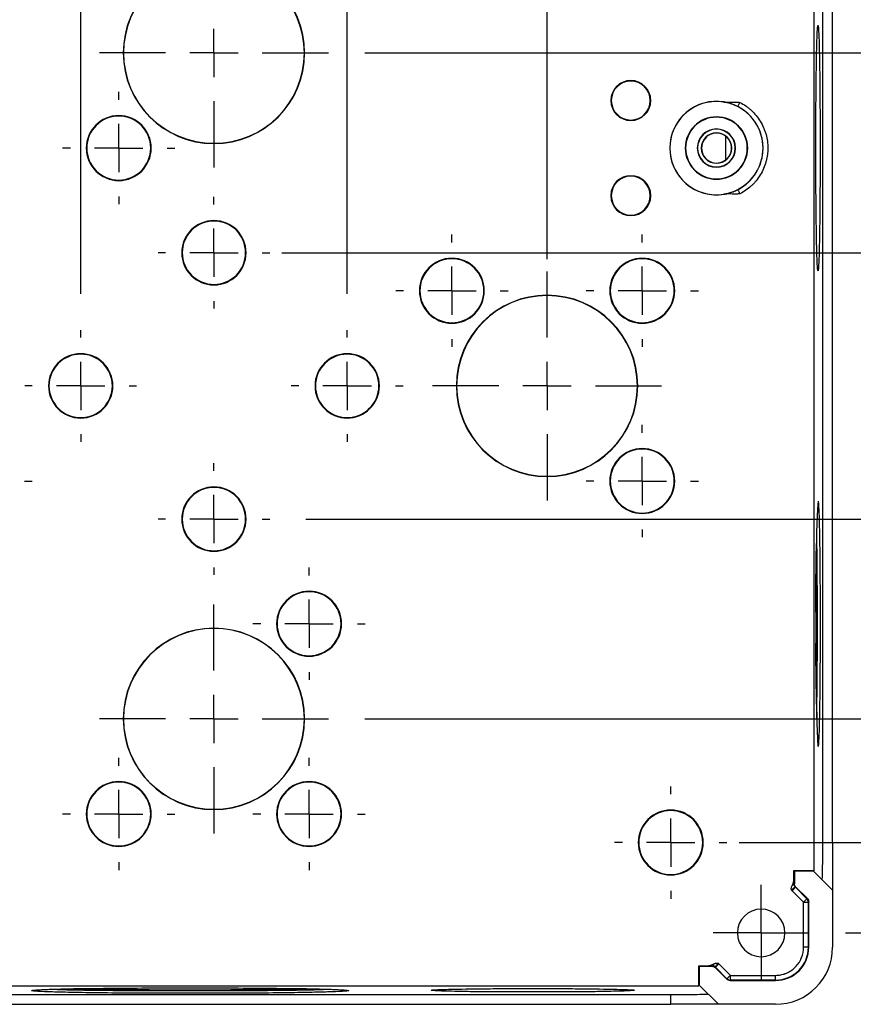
# Model space of a CAD drawing. Header units: millimetres. Extents: x 0 to 838, y 0 to 648.
# Tile 6 of 11: x 543 to 631, y 273 to 376. Entities that reach past the tile are written whole.
import ezdxf

# ---------------------------------------------------------------- set-up
doc = ezdxf.new("R2010")
doc.units = ezdxf.units.MM
doc.header["$LTSCALE"] = 3
doc.linetypes.add('CENTERX2', pattern=[20.32, 12.7, -2.54, 2.54, -2.54])
doc.layers.add('CENTER', color=40, linetype='CENTERX2')
doc.layers.add('DIMENSIONS', color=140, linetype='Continuous', lineweight=25)
doc.styles.add('SLDTEXTSTYLE0', font='TXT', dxfattribs={"width": 0.7})
doc.dimstyles.new('SLDDIMSTYLE0', dxfattribs={"dimtxt": 6.474023, "dimasz": 9.906, "dimexe": 0, "dimexo": 0.0625, "dimgap": 1.618506, "dimtad": 0, "dimtih": 1, "dimtoh": 1, "dimdec": 1, "dimrnd": 1e-09, "dimzin": 4, "dimdsep": 46, "dimtxsty": 'SLDTEXTSTYLE0', "dimsah": 1, "dimcen": 0.09, "dimadec": 0, "dimazin": 1, "dimtfac": 1, "dimtdec": 1, "dimtofl": 0, "dimtmove": 0, "dimatfit": 3, "dimfxl": 0, "dimfrac": 2, "dimtolj": 1, "dimtzin": 12, "dimarcsym": 0})
doc.dimstyles.new('SLDDIMSTYLE1', dxfattribs={"dimtxt": 6.474023, "dimasz": 9.906, "dimexe": 0, "dimexo": 0.0625, "dimgap": 1.618506, "dimtad": 0, "dimtih": 1, "dimtoh": 1, "dimdec": 1, "dimrnd": 1e-09, "dimzin": 12, "dimdsep": 46, "dimtxsty": 'SLDTEXTSTYLE0', "dimsah": 1, "dimcen": 0.09, "dimadec": 0, "dimazin": 3, "dimtfac": 1, "dimtdec": 1, "dimtofl": 0, "dimtmove": 0, "dimatfit": 3, "dimfxl": 0, "dimfrac": 2, "dimtolj": 1, "dimtzin": 12, "dimarcsym": 0})
doc.dimstyles.new('SLDDIMSTYLE3', dxfattribs={"dimtxt": 6.474023, "dimasz": 9.906, "dimexe": 0, "dimexo": 0.0625, "dimgap": 1.618506, "dimtad": 0, "dimtih": 1, "dimtoh": 1, "dimdec": 1, "dimrnd": 1e-09, "dimzin": 4, "dimdsep": 46, "dimtxsty": 'SLDTEXTSTYLE0', "dimsah": 1, "dimcen": 0.09, "dimadec": 0, "dimazin": 1, "dimtfac": 1, "dimtdec": 1, "dimtmove": 0, "dimatfit": 0, "dimfxl": 0, "dimfrac": 2, "dimtolj": 1, "dimtzin": 12, "dimarcsym": 0})

# ---------------------------------------------------------------- blocks, each defined once
blk = doc.blocks.new('_D_17')
at = {"layer": 'DIMENSIONS'}
for p, q in [((549.64, 347.21), (549.64, 427.45)), ((577.64, 347.21), (577.64, 427.45)), ((549.64, 417.93), (530.59, 417.93)), ((554.19, 417.93), (552.01, 417.93)), ((552.01, 417.93), (552.01, 407.64)), ((573.42, 417.93), (575.6, 417.93)), ((575.6, 417.93), (575.6, 407.64)), ((577.64, 417.93), (596.69, 417.93)), ((552.01, 407.64), (554.19, 407.64)), ((575.6, 407.64), (573.42, 407.64))]:
    blk.add_line(p, q, dxfattribs=at)
for points in [[(549.64, 417.93), (539.73, 419.45), (539.73, 416.4)], [(577.64, 417.93), (587.54, 416.4), (587.54, 419.45)]]:
    blk.add_solid(points, dxfattribs=at)
at = {"layer": 'DIMENSIONS', "char_height": 6.35, "attachment_point": 1, "style": 'SLDTEXTSTYLE0'}
for s, insert in [('28.0', (554.19, 427.56)), ('1.10', (554.19, 415.82))]:
    blk.add_mtext(s, dxfattribs=dict(at, insert=insert))
blk = doc.blocks.new('_D_18')
at = {"layer": 'DIMENSIONS'}
for p, q in [((528.64, 353.39), (528.64, 452.87)), ((598.64, 350.85), (598.64, 452.87)), ((528.64, 443.35), (509.59, 443.35)), ((554.19, 443.35), (552.01, 443.35)), ((552.01, 443.35), (552.01, 433.06)), ((573.42, 443.35), (575.6, 443.35)), ((575.6, 443.35), (575.6, 433.06)), ((598.64, 443.35), (617.69, 443.35)), ((552.01, 433.06), (554.19, 433.06)), ((575.6, 433.06), (573.42, 433.06))]:
    blk.add_line(p, q, dxfattribs=at)
for points in [[(528.64, 443.35), (518.73, 444.87), (518.73, 441.82)], [(598.64, 443.35), (608.54, 441.82), (608.54, 444.87)]]:
    blk.add_solid(points, dxfattribs=at)
at = {"layer": 'DIMENSIONS', "char_height": 6.35, "attachment_point": 1, "style": 'SLDTEXTSTYLE0'}
for s, insert in [('70.0', (554.19, 452.98)), ('2.76', (554.19, 441.24))]:
    blk.add_mtext(s, dxfattribs=dict(at, insert=insert))
blk = doc.blocks.new('_D_21')
at = {"layer": 'DIMENSIONS'}
for p, q in [((644.59, 351.54), (644.59, 370.59)), ((570.77, 351.54), (654.12, 351.54)), ((634.98, 339.22), (632.8, 339.22)), ((632.8, 339.22), (632.8, 328.93)), ((654.21, 339.22), (656.39, 339.22)), ((656.39, 339.22), (656.39, 328.93)), ((632.8, 328.93), (634.98, 328.93)), ((656.39, 328.93), (654.21, 328.93)), ((573.31, 323.54), (654.12, 323.54)), ((644.59, 323.54), (644.59, 304.49))]:
    blk.add_line(p, q, dxfattribs=at)
for points in [[(644.59, 351.54), (646.12, 361.44), (643.07, 361.44)], [(644.59, 323.54), (643.07, 313.63), (646.12, 313.63)]]:
    blk.add_solid(points, dxfattribs=at)
at = {"layer": 'DIMENSIONS', "char_height": 6.35, "attachment_point": 1, "style": 'SLDTEXTSTYLE0'}
for s, insert in [('28.0', (634.98, 348.86)), ('1.10', (634.98, 337.12))]:
    blk.add_mtext(s, dxfattribs=dict(at, insert=insert))
blk = doc.blocks.new('_D_22')
at = {"layer": 'DIMENSIONS'}
for p, q in [((579.49, 372.54), (682.33, 372.54)), ((672.8, 372.54), (672.8, 350.96)), ((663.18, 339.22), (661.01, 339.22)), ((661.01, 339.22), (661.01, 328.93)), ((682.42, 339.22), (684.59, 339.22)), ((684.59, 339.22), (684.59, 328.93)), ((661.01, 328.93), (663.18, 328.93)), ((684.59, 328.93), (682.42, 328.93)), ((672.8, 302.54), (672.8, 327.49)), ((579.49, 302.54), (682.33, 302.54))]:
    blk.add_line(p, q, dxfattribs=at)
for points in [[(672.8, 372.54), (671.28, 362.63), (674.33, 362.63)], [(672.8, 302.54), (674.33, 312.44), (671.28, 312.44)]]:
    blk.add_solid(points, dxfattribs=at)
at = {"layer": 'DIMENSIONS', "char_height": 6.35, "attachment_point": 1, "style": 'SLDTEXTSTYLE0'}
for s, insert in [('70.0', (663.18, 348.86)), ('2.76', (663.18, 337.12))]:
    blk.add_mtext(s, dxfattribs=dict(at, insert=insert))
blk = doc.blocks.new('_D_23')
at = {"layer": 'DIMENSIONS'}
for p, q in [((618.81, 385.54), (711.23, 385.54)), ((701.7, 385.54), (701.7, 350.96)), ((692.09, 339.22), (689.91, 339.22)), ((689.91, 339.22), (689.91, 328.93)), ((711.32, 339.22), (713.5, 339.22)), ((713.5, 339.22), (713.5, 328.93)), ((689.91, 328.93), (692.09, 328.93)), ((713.5, 328.93), (711.32, 328.93)), ((701.7, 289.54), (701.7, 327.49)), ((618.81, 289.54), (711.23, 289.54))]:
    blk.add_line(p, q, dxfattribs=at)
for points in [[(701.7, 385.54), (700.18, 375.63), (703.23, 375.63)], [(701.7, 289.54), (703.23, 299.44), (700.18, 299.44)]]:
    blk.add_solid(points, dxfattribs=at)
at = {"layer": 'DIMENSIONS', "char_height": 6.35, "attachment_point": 1, "style": 'SLDTEXTSTYLE0'}
for s, insert in [('96.0', (692.09, 348.86)), ('3.78', (692.09, 337.12))]:
    blk.add_mtext(s, dxfattribs=dict(at, insert=insert))
blk = doc.blocks.new('_D_24')
at = {"layer": 'DIMENSIONS'}
for p, q in [((629.95, 396.54), (740.16, 396.54)), ((730.64, 396.54), (730.64, 350.96)), ((721.02, 339.22), (718.84, 339.22)), ((718.84, 339.22), (718.84, 328.93)), ((740.25, 339.22), (742.43, 339.22)), ((742.43, 339.22), (742.43, 328.93)), ((718.84, 328.93), (721.02, 328.93)), ((742.43, 328.93), (740.25, 328.93)), ((730.64, 280.04), (730.64, 327.49)), ((629.99, 280.04), (740.16, 280.04))]:
    blk.add_line(p, q, dxfattribs=at)
for points in [[(730.64, 396.54), (729.11, 386.63), (732.16, 386.63)], [(730.64, 280.04), (732.16, 289.94), (729.11, 289.94)]]:
    blk.add_solid(points, dxfattribs=at)
at = {"layer": 'DIMENSIONS', "char_height": 6.35, "attachment_point": 1, "style": 'SLDTEXTSTYLE0'}
for s, insert in [('116.5', (718.32, 348.86)), ('4.59', (721.02, 337.12))]:
    blk.add_mtext(s, dxfattribs=dict(at, insert=insert))
blk = doc.blocks.new('SW_CENTERMARKSYMBOL_14')
at = {"layer": 'CENTER', "color": 0}
for p, q in [((0, 2.54), (0, 5.04)), ((0, 0), (0, 2.54)), ((-2.54, 0), (-5.04, 0)), ((0, 0), (-2.54, 0)), ((0, 0), (0, -2.54)), ((0, 0), (2.54, 0)), ((2.54, 0), (5.04, 0)), ((0, -2.54), (0, -5.04))]:
    blk.add_line(p, q, dxfattribs=at)
blk = doc.blocks.new('SW_CENTERMARKSYMBOL_17')
at = {"layer": 'CENTER', "color": 0}
for p, q in [((0, 5.08), (0, 5.9)), ((0, 0), (0, 2.54)), ((-5.08, 0), (-5.9, 0)), ((0, 0), (-2.54, 0)), ((0, 0), (0, -2.54)), ((0, 0), (2.54, 0)), ((5.08, 0), (5.9, 0)), ((0, -5.08), (0, -5.9))]:
    blk.add_line(p, q, dxfattribs=at)
blk = doc.blocks.new('SW_CENTERMARKSYMBOL_20')
at = {"layer": 'CENTER', "color": 0}
for p, q in [((0, 5.08), (0, 5.9)), ((0, 0), (0, 2.54)), ((-5.08, 0), (-5.9, 0)), ((0, 0), (-2.54, 0)), ((0, 0), (0, -2.54)), ((0, 0), (2.54, 0)), ((5.08, 0), (5.9, 0)), ((0, -5.08), (0, -5.9))]:
    blk.add_line(p, q, dxfattribs=at)
blk = doc.blocks.new('SW_CENTERMARKSYMBOL_21')
at = {"layer": 'CENTER', "color": 0}
for p, q in [((0, 5.08), (0, 5.9)), ((0, 0), (0, 2.54)), ((-5.08, 0), (-5.9, 0)), ((0, 0), (-2.54, 0)), ((0, 0), (0, -2.54)), ((0, 0), (2.54, 0)), ((5.08, 0), (5.9, 0)), ((0, -5.08), (0, -5.9))]:
    blk.add_line(p, q, dxfattribs=at)
blk = doc.blocks.new('SW_CENTERMARKSYMBOL_22')
at = {"layer": 'CENTER', "color": 0}
for p, q in [((0, 5.08), (0, 12.04)), ((0, 0), (0, 2.54)), ((-5.08, 0), (-12.04, 0)), ((0, 0), (-2.54, 0)), ((0, 0), (0, -2.54)), ((0, 0), (2.54, 0)), ((5.08, 0), (12.04, 0)), ((0, -5.08), (0, -12.04))]:
    blk.add_line(p, q, dxfattribs=at)
blk = doc.blocks.new('SW_CENTERMARKSYMBOL_23')
at = {"layer": 'CENTER', "color": 0}
for p, q in [((0, 5.08), (0, 5.9)), ((0, 0), (0, 2.54)), ((-5.08, 0), (-5.9, 0)), ((0, 0), (-2.54, 0)), ((0, 0), (0, -2.54)), ((0, 0), (2.54, 0)), ((5.08, 0), (5.9, 0)), ((0, -5.08), (0, -5.9))]:
    blk.add_line(p, q, dxfattribs=at)
blk = doc.blocks.new('SW_CENTERMARKSYMBOL_24')
at = {"layer": 'CENTER', "color": 0}
for p, q in [((0, 5.08), (0, 5.9)), ((0, 0), (0, 2.54)), ((-5.08, 0), (-5.9, 0)), ((0, 0), (-2.54, 0)), ((0, 0), (0, -2.54)), ((0, 0), (2.54, 0)), ((5.08, 0), (5.9, 0)), ((0, -5.08), (0, -5.9))]:
    blk.add_line(p, q, dxfattribs=at)
blk = doc.blocks.new('SW_CENTERMARKSYMBOL_25')
at = {"layer": 'CENTER', "color": 0}
for p, q in [((0, 5.08), (0, 5.9)), ((0, 0), (0, 2.54)), ((-5.08, 0), (-5.9, 0)), ((0, 0), (-2.54, 0)), ((0, 0), (0, -2.54)), ((0, 0), (2.54, 0)), ((5.08, 0), (5.9, 0)), ((0, -5.08), (0, -5.9))]:
    blk.add_line(p, q, dxfattribs=at)
blk = doc.blocks.new('SW_CENTERMARKSYMBOL_26')
at = {"layer": 'CENTER', "color": 0}
for p, q in [((0, 5.08), (0, 12.04)), ((0, 0), (0, 2.54)), ((-5.08, 0), (-12.04, 0)), ((0, 0), (-2.54, 0)), ((0, 0), (0, -2.54)), ((0, 0), (2.54, 0)), ((5.08, 0), (12.04, 0)), ((0, -5.08), (0, -12.04))]:
    blk.add_line(p, q, dxfattribs=at)
blk = doc.blocks.new('SW_CENTERMARKSYMBOL_27')
at = {"layer": 'CENTER', "color": 0}
for p, q in [((0, 5.08), (0, 12.04)), ((0, 0), (0, 2.54)), ((-5.08, 0), (-12.04, 0)), ((0, 0), (-2.54, 0)), ((0, 0), (0, -2.54)), ((0, 0), (2.54, 0)), ((5.08, 0), (12.04, 0)), ((0, -5.08), (0, -12.04))]:
    blk.add_line(p, q, dxfattribs=at)
blk = doc.blocks.new('SW_CENTERMARKSYMBOL_31')
at = {"layer": 'CENTER', "color": 0}
for p, q in [((0, 5.08), (0, 5.9)), ((0, 0), (0, 2.54)), ((-5.08, 0), (-5.9, 0)), ((0, 0), (-2.54, 0)), ((0, 0), (0, -2.54)), ((0, 0), (2.54, 0)), ((5.08, 0), (5.9, 0)), ((0, -5.08), (0, -5.9))]:
    blk.add_line(p, q, dxfattribs=at)
blk = doc.blocks.new('SW_CENTERMARKSYMBOL_32')
at = {"layer": 'CENTER', "color": 0}
for p, q in [((0, 5.08), (0, 5.87)), ((0, 0), (0, 2.54)), ((-5.08, 0), (-5.87, 0)), ((0, 0), (-2.54, 0)), ((0, 0), (0, -2.54)), ((0, 0), (2.54, 0)), ((5.08, 0), (5.87, 0)), ((0, -5.08), (0, -5.87))]:
    blk.add_line(p, q, dxfattribs=at)
blk = doc.blocks.new('SW_CENTERMARKSYMBOL_33')
at = {"layer": 'CENTER', "color": 0}
for p, q in [((0, 5.08), (0, 5.9)), ((0, 0), (0, 2.54)), ((-5.08, 0), (-5.9, 0)), ((0, 0), (-2.54, 0)), ((0, 0), (0, -2.54)), ((0, 0), (2.54, 0)), ((5.08, 0), (5.9, 0)), ((0, -5.08), (0, -5.9))]:
    blk.add_line(p, q, dxfattribs=at)
blk = doc.blocks.new('SW_CENTERMARKSYMBOL_36')
at = {"layer": 'CENTER', "color": 0}
for p, q in [((0, 5.08), (0, 5.87)), ((0, 0), (0, 2.54)), ((-5.08, 0), (-5.87, 0)), ((0, 0), (-2.54, 0)), ((0, 0), (0, -2.54)), ((0, 0), (2.54, 0)), ((5.08, 0), (5.87, 0)), ((0, -5.08), (0, -5.87))]:
    blk.add_line(p, q, dxfattribs=at)
blk = doc.blocks.new('SW_CENTERMARKSYMBOL_37')
at = {"layer": 'CENTER', "color": 0}
for p, q in [((0, 5.08), (0, 5.87)), ((0, 0), (0, 2.54)), ((-5.08, 0), (-5.87, 0)), ((0, 0), (-2.54, 0)), ((0, 0), (0, -2.54)), ((0, 0), (2.54, 0)), ((5.08, 0), (5.87, 0)), ((0, -5.08), (0, -5.87))]:
    blk.add_line(p, q, dxfattribs=at)
blk = doc.blocks.new('SW_CENTERMARKSYMBOL_38')
at = {"layer": 'CENTER', "color": 0}
for p, q in [((0, 5.08), (0, 5.87)), ((0, 0), (0, 2.54)), ((-5.08, 0), (-5.87, 0)), ((0, 0), (-2.54, 0)), ((0, 0), (0, -2.54)), ((0, 0), (2.54, 0)), ((5.08, 0), (5.87, 0)), ((0, -5.08), (0, -5.87))]:
    blk.add_line(p, q, dxfattribs=at)
blk = doc.blocks.new('SW_CENTERMARKSYMBOL_39')
at = {"layer": 'CENTER', "color": 0}
for p, q in [((0, 5.08), (0, 5.9)), ((0, 0), (0, 2.54)), ((-5.08, 0), (-5.9, 0)), ((0, 0), (-2.54, 0)), ((0, 0), (0, -2.54)), ((0, 0), (2.54, 0)), ((5.08, 0), (5.9, 0)), ((0, -5.08), (0, -5.9))]:
    blk.add_line(p, q, dxfattribs=at)

msp = doc.modelspace()

# ---------------------------------------------------------------- linework, layer by layer
for p, q in [((626.69, 286.59), (626.69, 388.48)), ((627.61, 289.54), (627.61, 385.54)), ((628.64, 289.54), (628.64, 385.54)), ((554.14, 372.54), (554.1, 372.54)), ((573.14, 372.54), (573.17, 372.54)), ((605.39, 367.54), (605.33, 367.54)), ((609.49, 367.54), (609.54, 367.54)), ((616.44, 365.78), (616.44, 365.81)), ((617.43, 361.32), (617.43, 363.75)), ((550.27, 362.54), (550.22, 362.54)), ((557, 362.54), (557.05, 362.54)), ((611.54, 362.54), (611.52, 362.54)), ((614.45, 362.54), (614.43, 362.54)), ((614.87, 362.54), (614.84, 362.54)), ((618, 362.54), (618.03, 362.54)), ((618.42, 362.54), (618.44, 362.54)), ((621.33, 362.54), (621.34, 362.54)), ((616.44, 359.29), (616.44, 359.26)), ((605.39, 357.54), (605.33, 357.54)), ((609.49, 357.54), (609.54, 357.54)), ((560.31, 351.54), (560.26, 351.54)), ((566.96, 351.54), (567.01, 351.54)), ((585.27, 347.54), (585.22, 347.54)), ((592, 347.54), (592.05, 347.54)), ((598.64, 347.04), (598.64, 347.07)), ((605.27, 347.54), (605.22, 347.54)), ((612, 347.54), (612.05, 347.54)), ((546.31, 337.54), (546.26, 337.54)), ((552.96, 337.54), (553.01, 337.54)), ((574.31, 337.54), (574.26, 337.54)), ((580.96, 337.54), (581.01, 337.54)), ((598.64, 328.04), (598.64, 328)), ((605.27, 327.54), (605.22, 327.54)), ((612, 327.54), (612.05, 327.54)), ((627.11, 325.44), (627.11, 325.44)), ((560.31, 323.54), (560.26, 323.54)), ((566.96, 323.54), (567.01, 323.54)), ((570.27, 312.54), (570.22, 312.54)), ((577, 312.54), (577.05, 312.54)), ((554.14, 302.54), (554.1, 302.54)), ((573.14, 302.54), (573.17, 302.54)), ((627.11, 299.64), (627.11, 299.64)), ((550.27, 292.54), (550.22, 292.54)), ((557, 292.54), (557.05, 292.54)), ((570.27, 292.54), (570.22, 292.54)), ((577, 292.54), (577.05, 292.54)), ((608.27, 289.54), (608.22, 289.54)), ((615, 289.54), (615.05, 289.54)), ((627.61, 289.54), (628.64, 289.54)), ((628.64, 289.54), (628.64, 284.54)), ((624.58, 285.66), (624.58, 286.59)), ((624.64, 286.54), (624.58, 286.59)), ((624.58, 286.59), (626.69, 286.59)), ((624.64, 286.54), (624.64, 285.21)), ((626.64, 286.54), (624.64, 286.54)), ((626.69, 286.59), (626.64, 286.54)), ((626.64, 286.54), (628.64, 284.54)), ((624.74, 284.84), (624.38, 284.48)), ((624.64, 285.21), (624.59, 285.19)), ((624.74, 284.84), (624.78, 284.85)), ((625.94, 283.63), (624.74, 284.84)), ((624.78, 284.85), (625.99, 283.65)), ((625.59, 283.28), (624.38, 284.48)), ((625.94, 283.63), (625.59, 283.28)), ((625.94, 283.63), (625.99, 283.65)), ((628.64, 284.54), (628.64, 278.54)), ((625.59, 283.28), (626.09, 283.28)), ((625.59, 278.54), (625.59, 283.28)), ((626.09, 283.28), (626.14, 283.29)), ((626.09, 283.28), (626.09, 278.54)), ((626.14, 278.54), (626.14, 283.29)), ((626.09, 278.54), (625.59, 278.54)), ((626.14, 278.54), (626.09, 278.54)), ((614.58, 276.59), (614.64, 276.54)), ((614.58, 276.59), (615.51, 276.59)), ((614.58, 274.48), (614.58, 276.59)), ((614.64, 276.54), (615.96, 276.54)), ((614.64, 276.54), (614.64, 274.54)), ((615.98, 276.58), (615.96, 276.54)), ((616.32, 276.39), (616.34, 276.43)), ((617.52, 275.18), (616.32, 276.39)), ((616.34, 276.43), (616.69, 276.79)), ((616.34, 276.43), (617.54, 275.23)), ((616.69, 276.79), (617.9, 275.58)), ((617.9, 275.08), (617.9, 275.58)), ((617.9, 275.58), (622.64, 275.58)), ((622.64, 275.08), (622.64, 275.58)), ((512.69, 274.48), (614.58, 274.48)), ((614.64, 274.54), (614.58, 274.48)), ((616.64, 272.54), (614.64, 274.54)), ((617.52, 275.18), (617.54, 275.23)), ((617.88, 275.04), (617.9, 275.08)), ((617.88, 275.04), (622.64, 275.04)), ((622.64, 275.08), (617.9, 275.08)), ((622.64, 275.04), (622.64, 275.08)), ((515.64, 273.56), (611.64, 273.56)), ((611.64, 272.54), (611.64, 273.56)), ((515.64, 272.54), (611.64, 272.54)), ((616.64, 272.54), (611.64, 272.54)), ((622.64, 272.54), (616.64, 272.54))]:
    msp.add_line(p, q)
at = {"flags": 128}
msp.add_lwpolyline([(617.9, 275.58), (617.83, 275.51), (617.76, 275.45), (617.7, 275.39), (617.65, 275.33), (617.6, 275.29), (617.57, 275.25), (617.55, 275.23), (617.54, 275.23)], dxfattribs=at)
for centre, radius, start, end in [((563.64, 372.54), 9.53, 0, 180), ((563.64, 372.54), 9.5, 0, 180), ((563.64, 372.54), 9.53, 180, 0), ((563.64, 372.54), 9.5, 180, 0), ((607.44, 367.54), 2.1, 0, 180), ((607.44, 367.54), 2.05, 0, 180), ((607.44, 367.54), 2.1, 180, 0), ((607.44, 367.54), 2.05, 180, 0), ((616.44, 362.54), 4.91, 80.6349, 180), ((616.44, 362.54), 4.9, 0, 180), ((616.44, 362.54), 4.9, 0, 62.8587), ((553.64, 362.54), 3.41, 0, 180), ((553.64, 362.54), 3.36, 0, 180), ((616.44, 362.54), 3.28, 90, 270), ((616.44, 362.54), 3.24, 90, 270), ((616.44, 362.54), 3.28, 270, 90), ((616.44, 362.54), 3.24, 270, 90), ((616.44, 362.54), 2.01, 360, 180), ((616.44, 362.54), 1.98, 360, 180), ((616.44, 362.54), 1.6, 360, 180), ((616.44, 362.54), 1.57, 50.7615, 180), ((553.64, 362.54), 3.41, 180, 0), ((553.64, 362.54), 3.36, 180, 0), ((616.44, 362.54), 4.91, 180, 279.3667), ((616.44, 362.54), 4.9, 180, 0), ((616.44, 362.54), 2.01, 180, 360), ((616.44, 362.54), 1.98, 180, 360), ((616.44, 362.54), 1.6, 180, 360), ((616.44, 362.54), 1.57, 180, 309.2385), ((616.44, 362.54), 4.9, 297.1413, 0), ((607.44, 357.54), 2.1, 360, 180), ((607.44, 357.54), 2.05, 360, 180), ((607.44, 357.54), 2.1, 180, 360), ((607.44, 357.54), 2.05, 180, 360), ((563.64, 351.54), 3.38, 360, 180), ((563.64, 351.54), 3.33, 360, 180), ((563.64, 351.54), 3.38, 180, 360), ((563.64, 351.54), 3.33, 180, 360), ((588.64, 347.54), 3.41, 0, 180), ((588.64, 347.54), 3.36, 0, 180), ((608.64, 347.54), 3.41, 360, 180), ((608.64, 347.54), 3.36, 360, 180), ((588.64, 347.54), 3.41, 180, 0), ((588.64, 347.54), 3.36, 180, 0), ((598.64, 337.54), 9.53, 90, 270), ((598.64, 337.54), 9.5, 90, 270), ((598.64, 337.54), 9.53, 270, 90), ((598.64, 337.54), 9.5, 270, 90), ((608.64, 347.54), 3.41, 180, 360), ((608.64, 347.54), 3.36, 180, 360), ((549.64, 337.54), 3.38, 0, 180), ((549.64, 337.54), 3.33, 0, 180), ((577.64, 337.54), 3.38, 360, 180), ((577.64, 337.54), 3.33, 360, 180), ((549.64, 337.54), 3.38, 180, 0), ((549.64, 337.54), 3.33, 180, 0), ((577.64, 337.54), 3.38, 180, 360), ((577.64, 337.54), 3.33, 180, 360), ((608.64, 327.54), 3.41, 360, 180), ((608.64, 327.54), 3.36, 360, 180), ((608.64, 327.54), 3.41, 180, 360), ((608.64, 327.54), 3.36, 180, 360), ((563.64, 323.54), 3.38, 360, 180), ((563.64, 323.54), 3.33, 360, 180), ((798.71, 315.99), 171.86, 176.8484, 181.1508), ((563.64, 323.54), 3.38, 180, 360), ((563.64, 323.54), 3.33, 180, 360), ((573.64, 312.54), 3.41, 360, 180), ((573.64, 312.54), 3.36, 360, 180), ((563.64, 302.54), 9.53, 0, 180), ((563.64, 302.54), 9.5, 0, 180), ((573.64, 312.54), 3.41, 180, 360), ((573.64, 312.54), 3.36, 180, 360), ((824.48, 309.53), 197.62, 179.1297, 182.8711), ((563.64, 302.54), 9.53, 180, 0), ((563.64, 302.54), 9.5, 180, 0), ((553.64, 292.54), 3.41, 360, 180), ((553.64, 292.54), 3.36, 360, 180), ((573.64, 292.54), 3.41, 0, 180), ((573.64, 292.54), 3.36, 0, 180), ((611.64, 289.54), 3.41, 0, 180), ((553.64, 292.54), 3.41, 180, 360), ((553.64, 292.54), 3.36, 180, 360), ((573.64, 292.54), 3.41, 180, 0), ((573.64, 292.54), 3.36, 180, 0), ((611.64, 289.54), 3.36, 0, 180), ((611.64, 289.54), 3.41, 180, 0), ((611.64, 289.54), 3.36, 180, 0), ((625.59, 283.28), 0.5, 0.0075, 44.9925), ((621.14, 280.04), 2.5, 360, 180), ((621.14, 280.04), 2.5, 180, 360), ((622.64, 278.54), 6, 270, 0), ((622.64, 278.54), 3.5, 270, 360), ((622.64, 278.54), 3.46, 270, 360), ((617.9, 275.58), 0.5, 225.0075, 269.9925)]:
    msp.add_arc(centre, radius, start, end)
for points, knots in [([(627.11, 349.64), (627.1, 349.64), (627.09, 349.67), (627.07, 349.83), (627.06, 349.96), (627.03, 350.34), (627.02, 350.6), (627, 351.28), (626.98, 351.7), (626.96, 352.73), (626.95, 353.34), (626.93, 354.76), (626.92, 355.57), (626.9, 357.36), (626.89, 358.33), (626.88, 360.39), (626.88, 361.46), (626.88, 363.61), (626.88, 364.69), (626.89, 366.74), (626.9, 367.71), (626.92, 369.5), (626.93, 370.31), (626.95, 371.73), (626.96, 372.34), (626.98, 373.37), (627, 373.79), (627.02, 374.47), (627.03, 374.73), (627.06, 375.11), (627.07, 375.24), (627.09, 375.4), (627.1, 375.44), (627.11, 375.44)], [0, 0, 0, 0, 0.0625, 0.0625, 0.125, 0.125, 0.1875, 0.1875, 0.25, 0.25, 0.3125, 0.3125, 0.375, 0.375, 0.4375, 0.4375, 0.5, 0.5, 0.5625, 0.5625, 0.625, 0.625, 0.6875, 0.6875, 0.75, 0.75, 0.8125, 0.8125, 0.875, 0.875, 0.9375, 0.9375, 1, 1, 1, 1]), ([(627.11, 375.44), (627.12, 375.44), (627.13, 375.4), (627.15, 375.24), (627.16, 375.11), (627.18, 374.73), (627.19, 374.47), (627.22, 373.79), (627.23, 373.37), (627.25, 372.34), (627.27, 371.73), (627.29, 370.31), (627.3, 369.5), (627.31, 367.71), (627.32, 366.74), (627.33, 364.69), (627.33, 363.61), (627.33, 361.46), (627.33, 360.39), (627.32, 358.33), (627.31, 357.36), (627.3, 355.57), (627.29, 354.76), (627.27, 353.34), (627.25, 352.73), (627.23, 351.7), (627.22, 351.28), (627.19, 350.6), (627.18, 350.34), (627.16, 349.96), (627.15, 349.83), (627.13, 349.67), (627.12, 349.64), (627.11, 349.64)], [0, 0, 0, 0, 0.0625, 0.0625, 0.125, 0.125, 0.1875, 0.1875, 0.25, 0.25, 0.3125, 0.3125, 0.375, 0.375, 0.4375, 0.4375, 0.5, 0.5, 0.5625, 0.5625, 0.625, 0.625, 0.6875, 0.6875, 0.75, 0.75, 0.8125, 0.8125, 0.875, 0.875, 0.9375, 0.9375, 1, 1, 1, 1]), ([(618.67, 366.9), (618.62, 366.92), (618.53, 366.97), (618.38, 367.04), (618.23, 367.1), (618.08, 367.16), (617.9, 367.22), (617.69, 367.28), (617.46, 367.34), (617.31, 367.37), (617.23, 367.38)], [0, 0, 0, 0, 0.1013543, 0.2013456, 0.3003392, 0.3987111, 0.4968441, 0.6643675, 0.8313775, 1, 1, 1, 1]), ([(617.23, 367.38), (617.27, 367.38), (617.34, 367.37), (617.46, 367.36), (617.6, 367.35), (617.78, 367.35), (618.01, 367.36), (618.23, 367.36), (618.47, 367.36), (618.68, 367.36), (618.83, 367.35), (618.9, 367.34)], [0, 0, 0, 0, 0.0650489, 0.1352722, 0.2108117, 0.3151548, 0.4531309, 0.6212534, 0.7260741, 0.8728308, 1, 1, 1, 1]), ([(618.67, 366.9), (618.67, 366.9), (618.68, 366.91), (618.7, 366.96), (618.72, 366.99), (618.76, 367.08), (618.79, 367.13), (618.85, 367.24), (618.87, 367.29), (618.9, 367.34)], [0, 0, 0, 0, 0.25, 0.25, 0.5, 0.5, 0.75, 0.75, 1, 1, 1, 1]), ([(618.9, 367.34), (619.12, 367.23), (619.43, 367.05), (619.77, 366.79), (619.91, 366.68), (620, 366.6), (620.04, 366.56), (620.46, 366.17), (620.78, 365.79), (621.18, 365.14), (621.35, 364.8), (621.51, 364.39), (621.57, 364.21), (621.61, 364.09), (621.63, 364.03), (621.77, 363.5), (621.84, 363.02), (621.84, 362.29), (621.81, 361.93), (621.74, 361.51), (621.7, 361.34), (621.68, 361.22), (621.66, 361.16), (621.51, 360.61), (621.31, 360.15), (620.91, 359.5), (620.7, 359.19), (620.4, 358.87), (620.27, 358.73), (620.18, 358.64), (620.13, 358.6), (619.73, 358.23), (619.33, 357.95), (618.9, 357.73)], [0, 0, 0, 0, 0.0625, 0.09375, 0.109375, 0.109375, 0.125, 0.125, 0.25, 0.25, 0.3125, 0.34375, 0.359375, 0.359375, 0.375, 0.375, 0.5, 0.5, 0.5625, 0.59375, 0.609375, 0.609375, 0.625, 0.625, 0.75, 0.75, 0.8125, 0.84375, 0.859375, 0.859375, 0.875, 0.875, 1, 1, 1, 1]), ([(617.43, 363.75), (617.6, 363.6), (617.75, 363.42), (617.95, 363), (618, 362.77), (618, 362.54)], [0, 0, 0, 0, 0.5, 0.5, 1, 1, 1, 1]), ([(618, 362.54), (618, 362.3), (617.95, 362.07), (617.75, 361.65), (617.6, 361.47), (617.43, 361.32)], [0, 0, 0, 0, 0.5, 0.5, 1, 1, 1, 1]), ([(617.23, 357.69), (617.27, 357.7), (617.34, 357.71), (617.46, 357.73), (617.57, 357.76), (617.69, 357.79), (617.81, 357.83), (617.98, 357.88), (618.18, 357.95), (618.43, 358.05), (618.59, 358.13), (618.67, 358.17)], [0, 0, 0, 0, 0.084465, 0.168373, 0.251986, 0.33557, 0.41939, 0.50371, 0.666697, 0.831544, 1, 1, 1, 1]), ([(618.67, 358.17), (618.67, 358.17), (618.68, 358.16), (618.7, 358.12), (618.72, 358.08), (618.76, 358), (618.79, 357.94), (618.85, 357.83), (618.87, 357.78), (618.9, 357.73)], [0, 0, 0, 0, 0.25, 0.25, 0.5, 0.5, 0.75, 0.75, 1, 1, 1, 1]), ([(618.9, 357.73), (618.86, 357.72), (618.77, 357.72), (618.64, 357.71), (618.48, 357.71), (618.29, 357.71), (618.07, 357.71), (617.85, 357.72), (617.64, 357.72), (617.44, 357.72), (617.3, 357.7), (617.23, 357.69)], [0, 0, 0, 0, 0.074065, 0.15638, 0.247028, 0.350895, 0.493103, 0.643601, 0.746581, 0.882949, 1, 1, 1, 1]), ([(627.11, 325.44), (627.12, 325.44), (627.13, 325.4), (627.15, 325.24), (627.16, 325.11), (627.18, 324.73), (627.19, 324.47), (627.22, 323.79), (627.23, 323.37), (627.25, 322.34), (627.27, 321.73), (627.29, 320.31), (627.3, 319.5), (627.31, 317.71), (627.32, 316.74), (627.33, 314.69), (627.33, 313.61), (627.33, 311.46), (627.33, 310.39), (627.32, 308.33), (627.31, 307.36), (627.3, 305.57), (627.29, 304.76), (627.27, 303.34), (627.25, 302.73), (627.23, 301.7), (627.22, 301.28), (627.19, 300.6), (627.18, 300.34), (627.16, 299.96), (627.15, 299.83), (627.13, 299.67), (627.12, 299.64), (627.11, 299.64)], [0, 0, 0, 0, 0.0625, 0.0625, 0.125, 0.125, 0.1875, 0.1875, 0.25, 0.25, 0.3125, 0.3125, 0.375, 0.375, 0.4375, 0.4375, 0.5, 0.5, 0.5625, 0.5625, 0.625, 0.625, 0.6875, 0.6875, 0.75, 0.75, 0.8125, 0.8125, 0.875, 0.875, 0.9375, 0.9375, 1, 1, 1, 1]), ([(626.97, 302.53), (626.97, 302.89), (626.99, 303.74), (627.01, 305.44), (627.03, 307.57), (627.05, 309.98), (627.05, 312.39), (627.05, 314.67), (627.04, 316.72), (627.02, 318.61), (627.01, 320.27), (626.99, 321.59), (626.97, 322.27), (626.97, 322.54)], [0, 0, 0, 0, 0.072755, 0.172769, 0.278393, 0.388118, 0.500014, 0.593402, 0.685521, 0.7752, 0.861453, 0.943522, 1, 1, 1, 1]), ([(626.94, 320.79), (626.94, 320.44), (626.96, 319.7), (626.98, 318.26), (626.99, 316.54), (627, 314.6), (627.01, 312.54), (627, 310.48), (626.99, 308.53), (626.98, 306.81), (626.96, 305.37), (626.94, 304.62), (626.94, 304.27)], [0, 0, 0, 0, 0.0852753, 0.1822715, 0.2847082, 0.3911225, 0.4996428, 0.6081632, 0.7145774, 0.8170142, 0.9140104, 1, 1, 1, 1]), ([(627.54, 285.63), (627.55, 285.62), (627.56, 285.7), (627.58, 286.07), (627.59, 286.37), (627.6, 287.13), (627.6, 287.6), (627.61, 288.57), (627.61, 289.07), (627.61, 289.54)], [0, 0, 0, 0, 0.25, 0.25, 0.5, 0.5, 0.75, 0.75, 1, 1, 1, 1]), ([(624.4, 285.02), (624.42, 285.07), (624.46, 285.16), (624.52, 285.29), (624.55, 285.42), (624.58, 285.54), (624.58, 285.62), (624.58, 285.66)], [0, 0, 0, 0, 0.226571, 0.438095, 0.636157, 0.82269, 1, 1, 1, 1]), ([(624.32, 284.55), (624.31, 284.58), (624.3, 284.63), (624.3, 284.71), (624.31, 284.81), (624.34, 284.91), (624.38, 284.98), (624.4, 285.02)], [0, 0, 0, 0, 0.16754, 0.332158, 0.496661, 0.733475, 1, 1, 1, 1]), ([(624.71, 284.87), (624.7, 284.87), (624.7, 284.86), (624.66, 284.83), (624.63, 284.81), (624.55, 284.75), (624.51, 284.71), (624.41, 284.63), (624.36, 284.59), (624.32, 284.55)], [0, 0, 0, 0, 0.25, 0.25, 0.5, 0.5, 0.75, 0.75, 1, 1, 1, 1]), ([(624.59, 285.19), (624.59, 285.16), (624.57, 285.13), (624.51, 285.07), (624.46, 285.04), (624.4, 285.02)], [0, 0, 0, 0, 0.5, 0.5, 1, 1, 1, 1]), ([(624.59, 285.19), (624.59, 285.17), (624.59, 285.14), (624.6, 285.08), (624.62, 285.02), (624.65, 284.95), (624.69, 284.9), (624.71, 284.87)], [0, 0, 0, 0, 0.1807863, 0.3486304, 0.5057929, 0.7479171, 1, 1, 1, 1]), ([(624.78, 284.85), (624.74, 284.9), (624.7, 284.95), (624.65, 285.08), (624.64, 285.14), (624.64, 285.21)], [0, 0, 0, 0, 0.5, 0.5, 1, 1, 1, 1]), ([(625.99, 283.65), (626.03, 283.6), (626.07, 283.55), (626.12, 283.42), (626.14, 283.36), (626.14, 283.29)], [0, 0, 0, 0, 0.5, 0.5, 1, 1, 1, 1]), ([(622.64, 275.58), (622.82, 275.58), (623.1, 275.61), (623.41, 275.68), (623.57, 275.73), (623.64, 275.75), (623.68, 275.77), (623.7, 275.78), (624.1, 275.94), (624.44, 276.16), (624.87, 276.59), (625.06, 276.82), (625.24, 277.13), (625.31, 277.28), (625.34, 277.35), (625.36, 277.4), (625.38, 277.43), (625.52, 277.8), (625.59, 278.16), (625.59, 278.54)], [0, 0, 0, 0, 0.125, 0.1875, 0.21875, 0.234375, 0.234375, 0.25, 0.25, 0.5, 0.5, 0.625, 0.6875, 0.71875, 0.734375, 0.734375, 0.75, 0.75, 1, 1, 1, 1]), ([(615.51, 276.59), (615.54, 276.59), (615.59, 276.59), (615.68, 276.6), (615.77, 276.62), (615.86, 276.65), (615.96, 276.68), (616.05, 276.73), (616.12, 276.76), (616.15, 276.78)], [0, 0, 0, 0, 0.125833, 0.256002, 0.391408, 0.532852, 0.681038, 0.836578, 1, 1, 1, 1]), ([(615.96, 276.54), (616.03, 276.54), (616.09, 276.52), (616.22, 276.47), (616.27, 276.43), (616.32, 276.39)], [0, 0, 0, 0, 0.5, 0.5, 1, 1, 1, 1]), ([(615.98, 276.58), (616.01, 276.58), (616.04, 276.6), (616.1, 276.66), (616.13, 276.71), (616.15, 276.78)], [0, 0, 0, 0, 0.5, 0.5, 1, 1, 1, 1]), ([(616.3, 276.47), (616.29, 276.48), (616.26, 276.5), (616.21, 276.53), (616.16, 276.55), (616.12, 276.56), (616.07, 276.57), (616.03, 276.58), (616, 276.58), (615.98, 276.58)], [0, 0, 0, 0, 0.143036, 0.283045, 0.4218, 0.561124, 0.702813, 0.848581, 1, 1, 1, 1]), ([(616.15, 276.78), (616.17, 276.79), (616.23, 276.82), (616.31, 276.84), (616.4, 276.86), (616.5, 276.87), (616.58, 276.86), (616.62, 276.85)], [0, 0, 0, 0, 0.186334, 0.360078, 0.523483, 0.756402, 1, 1, 1, 1]), ([(616.3, 276.47), (616.3, 276.47), (616.31, 276.48), (616.34, 276.51), (616.36, 276.54), (616.43, 276.62), (616.46, 276.66), (616.54, 276.76), (616.58, 276.81), (616.62, 276.85)], [0, 0, 0, 0, 0.25, 0.25, 0.5, 0.5, 0.75, 0.75, 1, 1, 1, 1]), ([(617.88, 275.04), (617.81, 275.04), (617.75, 275.05), (617.63, 275.1), (617.57, 275.14), (617.52, 275.18)], [0, 0, 0, 0, 0.5, 0.5, 1, 1, 1, 1]), ([(544.47, 273.98), (544.47, 273.99), (544.51, 274), (544.72, 274.03), (544.88, 274.04), (545.38, 274.07), (545.71, 274.09), (546.59, 274.12), (547.13, 274.14), (548.47, 274.17), (549.26, 274.18), (551.09, 274.21), (552.14, 274.22), (554.44, 274.24), (555.71, 274.25), (558.36, 274.26), (559.75, 274.27), (562.52, 274.27), (563.91, 274.26), (566.56, 274.25), (567.83, 274.24), (570.13, 274.22), (571.18, 274.21), (573.01, 274.18), (573.8, 274.17), (575.14, 274.14), (575.68, 274.12), (576.56, 274.09), (576.89, 274.07), (577.39, 274.04), (577.55, 274.03), (577.76, 274), (577.8, 273.99), (577.8, 273.98)], [0, 0, 0, 0, 0.0625, 0.0625, 0.125, 0.125, 0.1875, 0.1875, 0.25, 0.25, 0.3125, 0.3125, 0.375, 0.375, 0.4375, 0.4375, 0.5, 0.5, 0.5625, 0.5625, 0.625, 0.625, 0.6875, 0.6875, 0.75, 0.75, 0.8125, 0.8125, 0.875, 0.875, 0.9375, 0.9375, 1, 1, 1, 1]), ([(577.8, 273.98), (577.8, 273.96), (577.76, 273.95), (577.55, 273.92), (577.39, 273.91), (576.89, 273.88), (576.56, 273.87), (575.68, 273.83), (575.14, 273.82), (573.8, 273.79), (573.01, 273.77), (571.18, 273.74), (570.13, 273.73), (567.83, 273.71), (566.56, 273.7), (563.91, 273.69), (562.52, 273.69), (559.75, 273.69), (558.36, 273.69), (555.71, 273.7), (554.44, 273.71), (552.14, 273.73), (551.09, 273.74), (549.26, 273.77), (548.47, 273.79), (547.13, 273.82), (546.59, 273.83), (545.71, 273.87), (545.38, 273.88), (544.88, 273.91), (544.72, 273.92), (544.51, 273.95), (544.47, 273.96), (544.47, 273.98)], [0, 0, 0, 0, 0.0625, 0.0625, 0.125, 0.125, 0.1875, 0.1875, 0.25, 0.25, 0.3125, 0.3125, 0.375, 0.375, 0.4375, 0.4375, 0.5, 0.5, 0.5625, 0.5625, 0.625, 0.625, 0.6875, 0.6875, 0.75, 0.75, 0.8125, 0.8125, 0.875, 0.875, 0.9375, 0.9375, 1, 1, 1, 1]), ([(546.58, 274.12), (546.96, 274.11), (547.74, 274.08), (549.3, 274.05), (551.13, 274.02), (553.29, 274), (555.73, 273.98), (558.38, 273.97), (561.14, 273.97), (563.89, 273.97), (566.54, 273.98), (568.98, 274), (571.14, 274.02), (572.97, 274.05), (574.53, 274.08), (575.31, 274.11), (575.69, 274.12)], [0, 0, 0, 0, 0.064372, 0.129084, 0.197721, 0.269856, 0.344857, 0.421897, 0.5, 0.578103, 0.655143, 0.730144, 0.802279, 0.870916, 0.935628, 1, 1, 1, 1]), ([(573.37, 274.17), (573.19, 274.17), (572.74, 274.15), (571.77, 274.12), (570.51, 274.1), (569.06, 274.07), (567.35, 274.05), (565.42, 274.04), (563.32, 274.03), (561.14, 274.03), (558.95, 274.03), (556.85, 274.04), (554.92, 274.05), (553.21, 274.07), (551.76, 274.1), (550.5, 274.12), (549.53, 274.15), (549.08, 274.17), (548.9, 274.17)], [0, 0, 0, 0, 0.046302, 0.11076, 0.168582, 0.22991, 0.294363, 0.361377, 0.430214, 0.5, 0.569786, 0.638623, 0.705637, 0.77009, 0.831418, 0.88924, 0.953698, 1, 1, 1, 1]), ([(586.47, 274.01), (586.47, 274.02), (586.49, 274.03), (586.63, 274.05), (586.73, 274.05), (587.05, 274.07), (587.26, 274.08), (587.83, 274.1), (588.17, 274.11), (589.03, 274.13), (589.53, 274.14), (590.71, 274.16), (591.38, 274.17), (592.85, 274.18), (593.66, 274.19), (595.36, 274.2), (596.25, 274.2), (598.02, 274.2), (598.91, 274.2), (600.61, 274.19), (601.42, 274.18), (602.89, 274.17), (603.56, 274.16), (604.74, 274.14), (605.24, 274.13), (606.1, 274.11), (606.45, 274.1), (607.01, 274.08), (607.22, 274.07), (607.54, 274.05), (607.64, 274.05), (607.78, 274.03), (607.8, 274.02), (607.8, 274.01)], [0, 0, 0, 0, 0.0625, 0.0625, 0.125, 0.125, 0.1875, 0.1875, 0.25, 0.25, 0.3125, 0.3125, 0.375, 0.375, 0.4375, 0.4375, 0.5, 0.5, 0.5625, 0.5625, 0.625, 0.625, 0.6875, 0.6875, 0.75, 0.75, 0.8125, 0.8125, 0.875, 0.875, 0.9375, 0.9375, 1, 1, 1, 1]), ([(607.8, 274.01), (607.8, 274), (607.78, 274), (607.64, 273.98), (607.54, 273.97), (607.22, 273.95), (607.01, 273.94), (606.45, 273.92), (606.1, 273.91), (605.24, 273.89), (604.74, 273.88), (603.56, 273.86), (602.89, 273.85), (601.42, 273.84), (600.61, 273.84), (598.91, 273.83), (598.02, 273.83), (596.25, 273.83), (595.36, 273.83), (593.66, 273.84), (592.85, 273.84), (591.38, 273.85), (590.71, 273.86), (589.53, 273.88), (589.03, 273.89), (588.17, 273.91), (587.83, 273.92), (587.26, 273.94), (587.05, 273.95), (586.73, 273.97), (586.63, 273.98), (586.49, 274), (586.47, 274), (586.47, 274.01)], [0, 0, 0, 0, 0.0625, 0.0625, 0.125, 0.125, 0.1875, 0.1875, 0.25, 0.25, 0.3125, 0.3125, 0.375, 0.375, 0.4375, 0.4375, 0.5, 0.5, 0.5625, 0.5625, 0.625, 0.625, 0.6875, 0.6875, 0.75, 0.75, 0.8125, 0.8125, 0.875, 0.875, 0.9375, 0.9375, 1, 1, 1, 1]), ([(611.64, 273.56), (612.1, 273.56), (612.6, 273.56), (613.57, 273.57), (614.04, 273.57), (614.81, 273.59), (615.1, 273.59), (615.47, 273.61), (615.55, 273.62), (615.54, 273.63)], [0, 0, 0, 0, 0.25, 0.25, 0.5, 0.5, 0.75, 0.75, 1, 1, 1, 1])]:
    msp.add_open_spline(points, degree=3, knots=knots)
for points in [[(624.58, 285.66), (624.59, 285.53), (624.59, 285.37), (624.59, 285.19)], [(624.71, 284.87), (624.72, 284.86), (624.73, 284.85), (624.74, 284.84)], [(624.38, 284.48), (624.36, 284.5), (624.34, 284.53), (624.32, 284.55)], [(615.51, 276.59), (615.64, 276.59), (615.8, 276.58), (615.98, 276.58)], [(616.34, 276.43), (616.32, 276.44), (616.31, 276.46), (616.3, 276.47)], [(616.62, 276.85), (616.64, 276.83), (616.67, 276.81), (616.69, 276.79)]]:
    msp.add_open_spline(points, degree=3)

# ---------------------------------------------------------------- block references
at = {"layer": 'CENTER'}
for name, p in [('SW_CENTERMARKSYMBOL_27', (563.64, 372.54)), ('SW_CENTERMARKSYMBOL_33', (553.64, 362.54)), ('SW_CENTERMARKSYMBOL_36', (563.64, 351.54)), ('SW_CENTERMARKSYMBOL_39', (588.64, 347.54)), ('SW_CENTERMARKSYMBOL_25', (608.64, 347.54)), ('SW_CENTERMARKSYMBOL_26', (598.64, 337.54)), ('SW_CENTERMARKSYMBOL_32', (549.64, 337.54)), ('SW_CENTERMARKSYMBOL_38', (577.64, 337.54)), ('SW_CENTERMARKSYMBOL_31', (538.64, 327.54)), ('SW_CENTERMARKSYMBOL_24', (608.64, 327.54)), ('SW_CENTERMARKSYMBOL_37', (563.64, 323.54)), ('SW_CENTERMARKSYMBOL_23', (573.64, 312.54)), ('SW_CENTERMARKSYMBOL_22', (563.64, 302.54)), ('SW_CENTERMARKSYMBOL_20', (553.64, 292.54)), ('SW_CENTERMARKSYMBOL_21', (573.64, 292.54)), ('SW_CENTERMARKSYMBOL_17', (611.64, 289.54)), ('SW_CENTERMARKSYMBOL_14', (621.14, 280.04))]:
    msp.add_blockref(name, p, dxfattribs=at)

# ---------------------------------------------------------------- dimensions: what is measured, and where the dimension line sits
at = {"layer": 'DIMENSIONS'}
for base, p1, p2, picture, middle in [((598.64, 443.35), (528.64, 349.58), (598.64, 347.04), '_D_18', (563.8, 443.35)), ((577.64, 417.93), (549.64, 343.4), (577.64, 343.4), '_D_17', (563.8, 417.93))]:
    dim = msp.add_linear_dim(base=base, p1=p1, p2=p2, dimstyle='SLDDIMSTYLE3', dxfattribs=at)
    dim.commit()
    dim.dimension.update_dxf_attribs({"geometry": picture, "text_midpoint": middle, "dimtype": 160})
for base, p1, p2, dimstyle, picture, middle in [((730.64, 280.04), (626.14, 396.54), (626.18, 280.04), 'SLDDIMSTYLE1', '_D_24', (730.64, 339.22)), ((701.7, 289.54), (615, 385.54), (615, 289.54), 'SLDDIMSTYLE0', '_D_23', (701.7, 339.22)), ((672.8, 302.54), (575.68, 372.54), (575.68, 302.54), 'SLDDIMSTYLE0', '_D_22', (672.8, 339.22)), ((644.59, 323.54), (566.96, 351.54), (569.5, 323.54), 'SLDDIMSTYLE3', '_D_21', (644.59, 339.22))]:
    dim = msp.add_linear_dim(base=base, p1=p1, p2=p2, angle=90, dimstyle=dimstyle, dxfattribs=at)
    dim.commit()
    dim.dimension.update_dxf_attribs({"geometry": picture, "text_midpoint": middle, "dimtype": 160})

doc.saveas('drawing.dxf')
